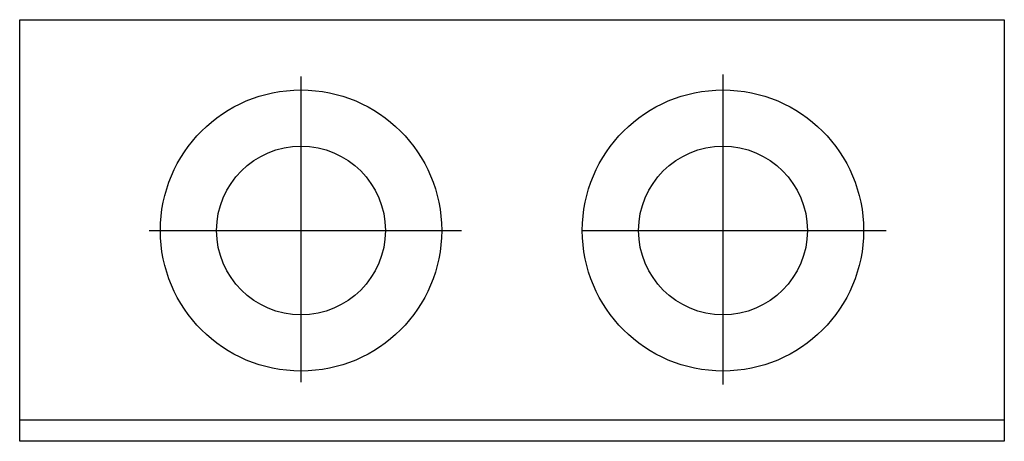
# Model space of a CAD drawing. Extents: x 11670 to 12370, y 8986 to 9286.
import ezdxf

# ---------------------------------------------------------------- set-up
doc = ezdxf.new("R2010")
doc.units = 0
doc.header["$LTSCALE"] = 300
doc.layers.get('0').update_dxf_attribs({"linetype": 'CONTINUOUS'})

msp = doc.modelspace()

# ---------------------------------------------------------------- linework, layer by layer
at = {"ltscale": 0.3}
for p, q in [((11669.5, 8985.5), (11669.5, 9285.5)), ((11669.5, 9285.5), (12369.5, 9285.5)), ((12369.5, 9285.5), (12369.5, 8985.5)), ((11869.5, 9027.5), (11869.5, 9245)), ((12169.5, 9246.5), (12169.5, 9026)), ((11761.5, 9135.5), (11983.5, 9135.5)), ((12069.5, 9135.5), (12285.5, 9135.5)), ((12369.5, 9000.5), (11669.5, 9000.5)), ((12369.5, 8985.5), (11669.5, 8985.5))]:
    msp.add_line(p, q, dxfattribs=at)
for centre, radius in [((11869.5, 9135.5), 100), ((12169.5, 9135.5), 100), ((11869.5, 9135.5), 60), ((12169.5, 9135.5), 60)]:
    msp.add_circle(centre, radius, dxfattribs=at)

doc.saveas('drawing.dxf')
